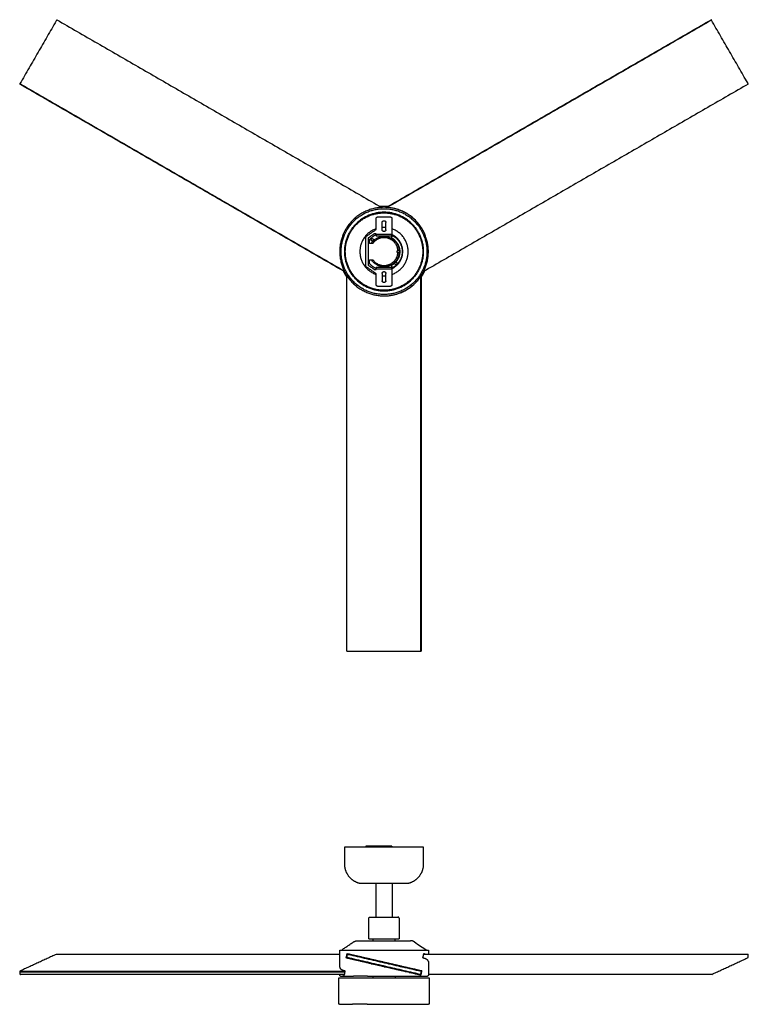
# Model space of a CAD drawing. Header units: millimetres. Extents: x -3675 to -1104, y -770 to 856.
# Tile 1 of 2: x -3675 to -2470, y -770 to 856. Entities that reach past the tile are written whole.
import ezdxf

# ---------------------------------------------------------------- set-up
doc = ezdxf.new("R2010")
doc.units = ezdxf.units.MM
doc.layers.add('Make2D$Visible$Curvas', color=7, linetype='Continuous')

msp = doc.modelspace()

# ---------------------------------------------------------------- linework, layer by layer
at = {"layer": 'Make2D$Visible$Curvas', "color": 8, "lineweight": -3, "true_color": 0x7f7f7f}
for points, degree in [([(-3614.3, 854.6), (-3674.2, 750.8)], 1), ([(-3613.3, 856.4), (-3613.7, 855.7)], 1), ([(-3613.3, 856.4), (-3076.5, 546.4)], 1), ([(-3068.6, 546.4), (-2531.5, 856.5)], 1), ([(-2531.1, 855.7), (-3067, 546.3)], 1), ([(-2471.2, 752), (-2531.1, 855.7)], 1), ([(-3137.6, 440), (-3674.7, 750.1)], 1), ([(-3674.2, 750.8), (-3138.3, 441.4)], 1), ([(-2470.2, 750.2), (-3007, 440.3)], 1), ([(-2470.2, 750.2), (-2470.6, 750.9)], 1), ([(-3072.4, 538.3), (-3080.9, 538.4), (-3097.9, 534.9), (-3112.3, 525.3), (-3118.3, 519.3)], 3), ([(-3072.4, 547.9), (-3074.5, 548), (-3076.6, 547.9), (-3078.7, 547.7)], 3), ([(-3066.3, 547.7), (-3068.3, 547.9), (-3070.4, 548), (-3072.4, 547.9)], 3), ([(-3026.4, 519.3), (-3032.4, 525.3), (-3046.9, 534.9), (-3063.8, 538.4), (-3072.4, 538.3)], 3), ([(-3027.1, 518.5), (-3033.1, 524.5), (-3047.3, 533.9), (-3064, 537.4), (-3072.4, 537.3)], 3), ([(-3069.5, 538.2), (-3069.5, 538.3)], 1), ([(-3007.1, 506.5), (-3007.1, 506.5), (-3007.1, 506.5), (-3007.1, 506.5)], 3), ([(-3014.5, 502.8), (-3014.5, 502.8), (-3014.5, 502.8), (-3014.5, 502.8)], 3), ([(-3138.9, 439.4), (-3138.9, 439.4), (-3138.9, 439.4), (-3138.9, 439.4)], 3), ([(-3130.3, 443.8), (-3127.2, 437.7), (-3123.2, 432.1), (-3118.3, 427.3)], 3), ([(-3133.7, 437.8), (-3133.8, 437.8)], 1), ([(-3133.7, 437.6), (-3133.7, 437.8)], 1), ([(-3133.7, -186.7), (-3133.7, 433.2)], 1), ([(-3118.3, 427.3), (-3112.3, 421.3), (-3097.9, 411.7), (-3080.9, 408.2), (-3072.4, 408.3)], 3), ([(-3117.6, 428), (-3111.7, 422.1), (-3097.5, 412.7), (-3080.8, 409.2), (-3072.4, 409.3)], 3), ([(-3011.8, -186.7), (-3011.8, 432.1)], 1), ([(-3010.8, 438.1), (-3011, 438)], 1), ([(-3011, 438), (-3011, 437.8)], 1), ([(-3011, 433.4), (-3011, -186.7)], 1), ([(-3133.7, -186.7), (-3132.9, -186.7)], 1), ([(-3131.7, -186.7), (-3011.8, -186.7)], 1), ([(-3137.4, -538.8), (-3137.4, -510.9)], 1), ([(-3007.4, -510.9), (-3007.4, -538.8)], 1), ([(-3085.6, -626.3), (-3085.6, -570.9)], 1), ([(-3059.1, -570.9), (-3059.1, -626.3)], 1), ([(-3097.4, -662.3), (-3097.4, -628.3)], 1), ([(-3047.4, -628.3), (-3047.4, -662.3)], 1), ([(-3090.5, -665.4), (-3090.5, -662.3)], 1), ([(-3054.3, -662.3), (-3054.3, -665.4)], 1), ([(-3145.6, -709.1), (-3145.6, -681.1)], 1), ([(-3143.1, -681.1), (-3122.6, -667.4)], 1), ([(-3022.2, -667.4), (-3015.3, -672), (-3008.5, -676.6), (-3001.6, -681.1)], 3), ([(-2999.1, -681.1), (-2999.1, -687.9)], 1), ([(-3614.3, -688), (-3674.2, -715.6)], 1), ([(-3145.6, -688), (-3614.3, -688)], 1), ([(-3133.7, -692.1), (-3132.9, -688.7)], 1), ([(-3013.1, -721), (-3132.9, -693.3)], 1), ([(-3132.1, -688), (-3132.1, -688)], 1), ([(-3131.7, -688), (-3011.8, -715.6)], 1), ([(-3124.5, -689.6), (-3124.5, -688.6)], 1), ([(-3124.5, -696.3), (-3124.5, -695.3)], 1), ([(-3006.9, -687.9), (-2471.1, -687.9)], 1), ([(-2530.5, -721), (-2470.5, -693.3)], 1), ([(-2470.2, -692.1), (-2470.6, -688.7)], 1), ([(-3674.3, -715.6), (-3137, -715.6)], 1), ([(-3072.4, -708.4), (-3070.8, -708.4), (-3069.2, -708.4), (-3067.6, -708.4)], 3), ([(-3027.6, -711), (-3027.7, -711.3), (-3027.8, -711.6), (-3027.9, -711.9)], 3), ([(-2999.1, -699.9), (-2999.1, -722.5)], 1), ([(-3674.6, -716.8), (-3674.2, -720.3)], 1), ([(-3674.6, -716.8), (-3137.3, -716.8)], 1), ([(-3138.1, -721), (-3673.7, -721)], 1), ([(-3147, -769.5), (-3147, -727)], 1), ([(-3145.6, -722.5), (-3145.6, -721)], 1), ([(-3144.1, -724), (-3144.1, -724), (-3140.4, -724), (-3129.8, -724), (-3123.1, -724)], 3), ([(-3099.8, -724), (-3091.2, -724), (-3081.8, -724), (-3072.4, -724)], 3), ([(-3090.5, -727), (-3090.5, -724)], 1), ([(-3072.4, -724), (-3063, -724), (-3053.6, -724), (-3044.9, -724)], 3), ([(-3054.2, -724), (-3054.2, -727)], 1), ([(-3029.6, -717.2), (-3029.7, -717.4), (-3029.8, -717.7), (-3029.9, -718)], 3), ([(-3021.7, -724), (-3015, -724), (-3004.4, -724), (-3000.6, -724), (-3000.6, -724)], 3), ([(-3011.1, -716.8), (-3011.9, -720.3)], 1), ([(-2530.6, -721), (-2999.1, -721)], 1), ([(-2997.7, -727), (-2997.7, -769.5)], 1), ([(-3146, -770.5), (-3146, -770.5), (-3142.2, -770.5), (-3131.2, -770.5), (-3124.4, -770.5)], 3), ([(-3100.5, -770.5), (-3091.7, -770.5), (-3082.1, -770.5), (-3072.4, -770.5)], 3), ([(-3072.4, -770.5), (-3062.7, -770.5), (-3053.1, -770.5), (-3044.2, -770.5)], 3), ([(-3020.3, -770.5), (-3013.5, -770.5), (-3002.6, -770.5), (-2998.8, -770.5), (-2998.8, -770.5)], 3)]:
    msp.add_open_spline(points, degree=degree, dxfattribs=at)
for points, weights in [([(-3613.7, 855.7), (-3613.8, 855.5), (-3614.3, 854.6)], [1, 0.707106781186, 1]), ([(-3613.3, 856.4), (-3613.3, 856.4), (-3613.3, 856.4)], [1, 0.993571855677, 1]), ([(-2531.5, 856.5), (-2531.5, 856.5), (-2531.5, 856.4)], [1, 0.963995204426, 1]), ([(-2470.6, 750.9), (-2470.7, 751.1), (-2471.2, 752)], [1, 0.707106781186, 1]), ([(-2470.2, 750.2), (-2470.2, 750.2), (-2470.2, 750.2)], [1, 0.993571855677, 1]), ([(-2470.2, 750.2), (-2470.2, 750.2), (-2470.2, 750.2)], [0.936939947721, 0.961734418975, 1]), ([(-3072.4, 547.9), (-3075.5, 547.9), (-3078.6, 547.7)], [1, 0.982968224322, 0.967917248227]), ([(-3066.4, 547.7), (-3069.4, 547.9), (-3072.4, 547.9)], [0.969013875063, 0.983587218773, 1]), ([(-3092.5, 535.1), (-3092.5, 535.1), (-3092.5, 535.1)], [0.879847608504, 0.879314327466, 0.878791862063]), ([(-3088, 536.4), (-3088, 536.4), (-3088, 536.4)], [0.869740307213, 0.870541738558, 0.871382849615]), ([(-3056.1, 536.2), (-3056.1, 536.2), (-3056.1, 536.3)], [0.855560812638, 0.855853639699, 0.856189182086]), ([(-3051.4, 534.8), (-3051.4, 534.8), (-3051.4, 534.8)], [0.853615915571, 0.853597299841, 0.853584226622]), ([(-3072.4, 513.2), (-3073.9, 513.2), (-3075.4, 513.1)], [1, 0.984635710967, 0.970883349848]), ([(-3069.4, 513.1), (-3070.9, 513.2), (-3072.4, 513.2)], [0.970870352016, 0.984628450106, 1]), ([(-3139.8, 441.3), (-3137.2, 435.7), (-3133.7, 430.7)], [0.87905113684, 0.866727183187, 0.8603598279]), ([(-3011, 430.9), (-3007.5, 436), (-3004.9, 441.5)], [0.860606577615, 0.867093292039, 0.879545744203]), ([(-3075.4, 433.5), (-3073.9, 433.4), (-3072.4, 433.4)], [0.970889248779, 0.984639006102, 1]), ([(-3072.4, 433.4), (-3070.9, 433.4), (-3069.4, 433.5)], [1, 0.984621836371, 0.970858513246]), ([(-3074.3, 408.3), (-3074.3, 408.3), (-3074.3, 408.3)], [0.859024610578, 0.859359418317, 0.859714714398]), ([(-3071.5, 408.3), (-3071.5, 408.3), (-3071.5, 408.3)], [0.858633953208, 0.858445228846, 0.858263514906]), ([(-3133.7, -186.7), (-3133.7, -186.7), (-3133.7, -186.7)], [1, 0.993571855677, 1]), ([(-3132.9, -186.7), (-3132.6, -186.7), (-3131.7, -186.7)], [1, 0.707106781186, 1]), ([(-3072.4, -510.9), (-3137.4, -510.9), (-3137.4, -510.9)], [1, 0.707106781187, 1]), ([(-3007.4, -510.9), (-3007.4, -510.9), (-3072.4, -510.9)], [1, 0.707106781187, 1]), ([(-3072.4, -570.9), (-3112.4, -570.9), (-3112.4, -570.9)], [1, 0.707106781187, 1]), ([(-3032.4, -570.9), (-3032.4, -570.9), (-3072.4, -570.9)], [1, 0.707106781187, 1]), ([(-3122.6, -667.4), (-3119.7, -665.5), (-3116.2, -665.4)], [0.861880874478, 0.887082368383, 0.988551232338]), ([(-3116.2, -665.4), (-3116.2, -665.4), (-3072.4, -665.4)], [1, 0.707106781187, 1]), ([(-3097.4, -662.3), (-3097.4, -662.3), (-3072.4, -662.3)], [1, 0.707106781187, 1]), ([(-3072.4, -662.3), (-3047.4, -662.3), (-3047.4, -662.3)], [1, 0.707106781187, 1]), ([(-3072.4, -665.4), (-3028.6, -665.4), (-3028.6, -665.4)], [1, 0.707106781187, 1]), ([(-3022.2, -667.4), (-3025.1, -665.5), (-3028.6, -665.4)], [0.861880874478, 0.887082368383, 0.988551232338]), ([(-3145.6, -681.1), (-3145.6, -681.1), (-3072.4, -681.1)], [1, 0.707106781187, 1]), ([(-3072.4, -681.1), (-2999.1, -681.1), (-2999.1, -681.1)], [1, 0.707106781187, 1]), ([(-3134.9, -693.9), (-3134.1, -690.4), (-3133.2, -686.6)], [0.865639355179, 0.863438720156, 0.861638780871]), ([(-3072.4, -708.4), (-3113.5, -698.9), (-3134.9, -693.9)], [1, 0.811482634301, 0.865639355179]), ([(-3132.9, -693.3), (-3133.9, -693.1), (-3133.7, -692.1)], [1, 0.707106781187, 1]), ([(-3133.2, -686.6), (-3111.4, -691.6), (-3072.4, -700.6)], [0.861638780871, 0.819142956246, 1]), ([(-3132.9, -688.7), (-3132.6, -687.7), (-3131.7, -688)], [1, 0.707106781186, 1]), ([(-3121.3, -696), (-3121.3, -696), (-3121.3, -696)], [0.908903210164, 0.90889314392, 0.908883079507]), ([(-3107.9, -692.5), (-3107.9, -692.5), (-3107.9, -692.5)], [0.86834715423, 0.868346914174, 0.868346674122]), ([(-3008.1, -693.9), (-3007.3, -690.4), (-3006.6, -686.6)], [0.865639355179, 0.863438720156, 0.861638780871]), ([(-2999.1, -699.9), (-2999.1, -696.2), (-3008.1, -693.9)], [0.868347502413, 0.84018173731, 0.865639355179]), ([(-3006.1, -687.9), (-3006.4, -687.8), (-3006.8, -687.7)], [0.855769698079, 0.856382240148, 0.85716407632]), ([(-3006.6, -686.6), (-3004.5, -687.2), (-3003, -687.9)], [0.861638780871, 0.856213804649, 0.854428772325]), ([(-2471.1, -687.9), (-2471.1, -687.9), (-2471.2, -688)], [1, 0.993571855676, 1]), ([(-2470.6, -688.7), (-2470.7, -687.9), (-2471.1, -687.9)], [1, 0.782608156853, 1]), ([(-2470.5, -693.3), (-2470.1, -693.1), (-2470.2, -692.1)], [1, 0.707106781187, 1]), ([(-3145.6, -709.1), (-3145.6, -712.8), (-3136.9, -715)], [0.868347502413, 0.84053106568, 0.865016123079]), ([(-3136.9, -715), (-3137.7, -718.6), (-3138.3, -722.4)], [0.865016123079, 0.86289395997, 0.861164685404]), ([(-3093.9, -703.4), (-3091.6, -703.4), (-3089.3, -703.4)], [0.883770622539, 0.891504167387, 0.901216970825]), ([(-3072.4, -700.6), (-3031.6, -710.1), (-3010.1, -715)], [1, 0.812581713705, 0.865016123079]), ([(-3011.8, -722.4), (-3033.6, -717.3), (-3072.4, -708.4)], [0.861164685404, 0.820167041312, 1]), ([(-3064.9, -703.4), (-3062.6, -703.4), (-3060.5, -703.4)], [0.948684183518, 0.935658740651, 0.924416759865]), ([(-3043.2, -708.4), (-3040.9, -708.4), (-3038.8, -708.4)], [0.860818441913, 0.856578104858, 0.854812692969]), ([(-3021.5, -712.4), (-3022.4, -712.7), (-3023.4, -713)], [0.918296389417, 0.913651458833, 0.909339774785]), ([(-3010.1, -715), (-3010.9, -718.6), (-3011.8, -722.4)], [0.865016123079, 0.86289395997, 0.861164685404]), ([(-3674.2, -720.3), (-3674.1, -721), (-3673.7, -721)], [1, 0.782608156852, 1]), ([(-3673.7, -721), (-3673.7, -721), (-3673.6, -721)], [1, 0.993571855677, 1]), ([(-3147, -727), (-3147, -727), (-3072.4, -727)], [1, 0.707106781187, 1]), ([(-3144.1, -724), (-3145.6, -724), (-3145.6, -722.5)], [1, 0.707106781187, 1]), ([(-3138.3, -722.4), (-3140.4, -721.7), (-3141.9, -721)], [0.861164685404, 0.855995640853, 0.854337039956]), ([(-3138.8, -721), (-3138.5, -721.2), (-3138.1, -721.3)], [0.855605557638, 0.856130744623, 0.856790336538]), ([(-3099.8, -724), (-3113, -724), (-3123.1, -724)], [0.887325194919, 0.853553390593, 0.853553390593]), ([(-3072.4, -727), (-2997.7, -727), (-2997.7, -727)], [1, 0.707106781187, 1]), ([(-3044.9, -724), (-3031.7, -724), (-3021.7, -724)], [0.887325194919, 0.853553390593, 0.853553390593]), ([(-3030.7, -718), (-3029.9, -718), (-3029.9, -718)], [0.930779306, 0.959899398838, 1]), ([(-3011.9, -720.3), (-3012.1, -721.2), (-3013.1, -721)], [1, 0.707106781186, 1]), ([(-2999.1, -722.5), (-2999.1, -724), (-3000.6, -724)], [1, 0.707106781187, 1]), ([(-2530.6, -721), (-2530.5, -721), (-2530.5, -721)], [1, 0.993571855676, 1]), ([(-3146, -770.5), (-3147, -770.5), (-3147, -769.5)], [1, 0.707106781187, 1]), ([(-3100.5, -770.5), (-3114.1, -770.5), (-3124.4, -770.5)], [0.887325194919, 0.853553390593, 0.853553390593]), ([(-3044.2, -770.5), (-3030.7, -770.5), (-3020.3, -770.5)], [0.887325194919, 0.853553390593, 0.853553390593]), ([(-2997.7, -769.5), (-2997.7, -770.5), (-2998.8, -770.5)], [1, 0.707106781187, 1])]:
    msp.add_rational_spline(points, weights, degree=2, dxfattribs=at)
for points, weights, knots in [([(-2531.1, 855.7), (-2531.3, 856), (-2531.4, 856.3), (-2531.5, 856.5), (-2531.5, 856.5)], [1, 0.915586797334, 1, 0.915586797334, 1], [0, 0, 0, 0.657757, 0.657757, 1.315514, 1.315514, 1.315514]), ([(-3674.2, 750.8), (-3674.4, 750.5), (-3674.5, 750.3), (-3674.7, 750.1), (-3674.7, 750.1)], [1, 0.915586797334, 1, 0.915586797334, 1], [0, 0, 0, 0.657757, 0.657757, 1.315514, 1.315514, 1.315514]), ([(-3072.4, 546.5), (-3145.6, 546.5), (-3145.6, 473.3), (-3145.6, 400.1), (-3072.4, 400.1)], [1, 0.707106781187, 1, 0.707106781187, 1], [-230.097961, -230.097961, -230.097961, -115.048981, -115.048981, 0, 0, 0]), ([(-3072.4, 402.4), (-3143.3, 402.4), (-3143.3, 473.3), (-3143.3, 544.2), (-3072.4, 544.2)], [1, 0.707106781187, 1, 0.707106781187, 1], [-222.872298, -222.872298, -222.872298, -111.436149, -111.436149, 0, 0, 0]), ([(-3072.4, 408.3), (-3137.4, 408.3), (-3137.4, 473.3), (-3137.4, 538.3), (-3072.4, 538.3)], [1, 0.707106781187, 1, 0.707106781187, 1], [0, 0, 0, 102.101761, 102.101761, 204.203522, 204.203522, 204.203522]), ([(-3072.4, 409.3), (-3136.4, 409.3), (-3136.4, 473.3), (-3136.4, 537.3), (-3072.4, 537.3)], [1, 0.707106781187, 1, 0.707106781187, 1], [-201.06193, -201.06193, -201.06193, -100.530965, -100.530965, 0, 0, 0]), ([(-3072.4, 400.1), (-2999.1, 400.1), (-2999.1, 473.3), (-2999.1, 546.5), (-3072.4, 546.5)], [1, 0.707106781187, 1, 0.707106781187, 1], [-230.097961, -230.097961, -230.097961, -115.048981, -115.048981, 0, 0, 0]), ([(-3072.4, 544.2), (-3001.4, 544.2), (-3001.4, 473.3), (-3001.4, 402.4), (-3072.4, 402.4)], [1, 0.707106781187, 1, 0.707106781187, 1], [-222.872298, -222.872298, -222.872298, -111.436149, -111.436149, 0, 0, 0]), ([(-3072.4, 538.3), (-3007.4, 538.3), (-3007.4, 473.3), (-3007.4, 408.3), (-3072.4, 408.3)], [1, 0.707106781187, 1, 0.707106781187, 1], [0, 0, 0, 102.101761, 102.101761, 204.203522, 204.203522, 204.203522]), ([(-3072.4, 537.3), (-3008.4, 537.3), (-3008.4, 473.3), (-3008.4, 409.3), (-3072.4, 409.3)], [1, 0.707106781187, 1, 0.707106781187, 1], [-201.06193, -201.06193, -201.06193, -100.530965, -100.530965, 0, 0, 0]), ([(-3085.4, 511), (-3112.3, 501.7), (-3112.3, 473.3), (-3112.3, 444.9), (-3085.4, 435.6)], [0.898964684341, 0.772003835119, 1, 0.77200740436, 0.898960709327], [-111.391138, -111.391138, -111.391138, -62.634621, -62.634621, -13.878867, -13.878867, -13.878867]), ([(-3059.4, 435.6), (-3032.5, 444.9), (-3032.5, 473.3), (-3032.5, 501.7), (-3059.4, 511)], [0.898929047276, 0.772035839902, 1, 0.772019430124, 0.898947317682], [-111.384294, -111.384294, -111.384294, -62.634621, -62.634621, -13.881438, -13.881438, -13.881438]), ([(-3011.8, -186.7), (-3011.5, -186.7), (-3011.2, -186.7), (-3011, -186.7), (-3011, -186.7)], [1, 0.915586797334, 1, 0.915586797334, 1], [0, 0, 0, 0.657757, 0.657757, 1.315514, 1.315514, 1.315514]), ([(-3112.4, -570.9), (-3123.4, -568.1), (-3130.4, -559.1), (-3137.4, -550.2), (-3137.4, -538.8)], [1, 0.894552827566, 0.894552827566, 0.894552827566, 1], [0, 0, 0, 22.748542, 22.748542, 45.497083, 45.497083, 45.497083]), ([(-3007.4, -538.8), (-3007.4, -550.2), (-3014.4, -559.1), (-3021.4, -568.1), (-3032.4, -570.9)], [1, 0.894552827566, 0.894552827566, 0.894552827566, 1], [0, 0, 0, 22.748542, 22.748542, 45.497083, 45.497083, 45.497083]), ([(-3097.4, -628.3), (-3097.4, -627.5), (-3096.8, -626.9), (-3096.2, -626.3), (-3095.3, -626.3)], [1, 0.853553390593, 0.853553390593, 0.853553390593, 1], [0, 0, 0, 1.7002, 1.7002, 3.400401, 3.400401, 3.400401]), ([(-3095.3, -626.3), (-3095.3, -626.3), (-3088.6, -626.3), (-3081.9, -626.3), (-3072.4, -626.3)], [1, 0.853553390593, 0.853553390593, 0.853553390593, 1], [0, 0, 0, 18.991269, 18.991269, 37.982539, 37.982539, 37.982539]), ([(-3072.4, -626.3), (-3062.9, -626.3), (-3056.2, -626.3), (-3049.5, -626.3), (-3049.5, -626.3)], [1, 0.853553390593, 0.853553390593, 0.853553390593, 1], [0, 0, 0, 18.991269, 18.991269, 37.982539, 37.982539, 37.982539]), ([(-3047.4, -628.3), (-3047.4, -627.5), (-3048, -626.9), (-3048.6, -626.3), (-3049.5, -626.3)], [1, 0.853553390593, 0.853553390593, 0.853553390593, 1], [0, 0, 0, 1.7002, 1.7002, 3.400401, 3.400401, 3.400401]), ([(-3674.3, -715.6), (-3674.5, -715.6), (-3674.6, -716), (-3674.7, -716.4), (-3674.6, -716.8)], [1, 0.864179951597, 1, 0.864179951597, 1], [0.067177, 0.067177, 0.067177, 0.905249, 0.905249, 1.743321, 1.743321, 1.743321]), ([(-3011.8, -715.6), (-3011.3, -715.6), (-3011.1, -716), (-3010.8, -716.4), (-3011.1, -716.8)], [1, 0.853354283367, 1, 0.853354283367, 1], [0, 0, 0, 0.871661, 0.871661, 1.743321, 1.743321, 1.743321])]:
    msp.add_rational_spline(points, weights, degree=2, knots=knots, dxfattribs=at)
for points, knots in [([(-3020.6, 525.1), (-3027.4, 531.9), (-3043.6, 542.7), (-3062.8, 546.6), (-3072.4, 546.5)], [169.039179, 169.039179, 169.039179, 169.039179, 197.212376, 225.383314, 225.383314, 225.383314, 225.383314]), ([(-3072.4, 408.3), (-3063.8, 408.2), (-3046.9, 411.7), (-3032.4, 421.3), (-3026.4, 427.3), (-3026.4, 427.3)], [0, 0, 0, 0, 25.981598, 51.963196, 51.966004, 51.966004, 51.966004, 51.966004]), ([(-3072.4, 400.1), (-3062.8, 400), (-3043.6, 403.9), (-3027.4, 414.7), (-3020.6, 421.5), (-3020.6, 421.5)], [0, 0, 0, 0, 28.173197, 56.346393, 56.347368, 56.347368, 56.347368, 56.347368]), ([(-3072.4, -707.3), (-3072.4, -707.3), (-3072.4, -707.4), (-3072.4, -707.4), (-3072.4, -707.4), (-3072.4, -707.5), (-3072.4, -707.5), (-3072.4, -707.6), (-3072.4, -707.6), (-3072.4, -707.7), (-3072.4, -707.7), (-3072.4, -707.8), (-3072.4, -707.8), (-3072.4, -707.8), (-3072.4, -707.8), (-3072.4, -707.8), (-3072.4, -707.8), (-3072.4, -707.8), (-3072.4, -707.8), (-3072.4, -707.8), (-3072.4, -707.9), (-3072.4, -707.9), (-3072.4, -707.9), (-3072.4, -707.9), (-3072.4, -707.9), (-3072.4, -708), (-3072.4, -708), (-3072.4, -708), (-3072.4, -708.1), (-3072.4, -708.1), (-3072.4, -708.1), (-3072.4, -708.2), (-3072.4, -708.2), (-3072.4, -708.2), (-3072.4, -708.2), (-3072.4, -708.3), (-3072.4, -708.3), (-3072.4, -708.3), (-3072.4, -708.3), (-3072.4, -708.3), (-3072.4, -708.3), (-3072.4, -708.4), (-3072.4, -708.4), (-3072.4, -708.4), (-3072.4, -708.4), (-3072.4, -708.4)], [-2.197639, -2.197639, -2.197639, -2.197639, -2.105627, -2.105627, -2.105627, -1.934421, -1.934421, -1.934421, -1.762183, -1.762183, -1.762183, -1.587736, -1.587736, -1.587736, -1.563673, -1.563673, -1.563673, -1.537281, -1.537281, -1.537281, -1.484913, -1.484913, -1.484913, -1.384867, -1.384867, -1.384867, -1.209852, -1.209852, -1.209852, -1.035733, -1.035733, -1.035733, -0.862197, -0.862197, -0.862197, -0.688847, -0.688847, -0.688847, -0.515279, -0.515279, -0.515279, -0.344254, -0.344254, -0.344254, -0.172582, -0.172582, -0.172582, -0.172582])]:
    msp.add_open_spline(points, degree=3, knots=knots, dxfattribs=at)
at = {"layer": 'Make2D$Visible$Curvas', "color": 7, "lineweight": -3, "true_color": 0xffffff}
for points, weights in [([(-3085.4, 527.8), (-3085.4, 530.8), (-3082.4, 530.8)], [1, 0.707106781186, 1]), ([(-3062.4, 530.8), (-3059.4, 530.8), (-3059.4, 527.8)], [1, 0.707106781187, 1]), ([(-3102.4, 496.3), (-3102.4, 497.9), (-3101.1, 498.8)], [1, 0.886978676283, 1]), ([(-3096.4, 492.9), (-3092, 498.3), (-3085.6, 501.3)], [1, 0.975513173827, 1]), ([(-3060.4, 496.4), (-3047.3, 489.5), (-3046.4, 474.8)], [1, 0.869481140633, 1]), ([(-3050.9, 474.8), (-3050.9, 474.8), (-3048.9, 474.8)], [1, 0.707106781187, 1]), ([(-3054.9, 454), (-3054.8, 455.7), (-3053.1, 455.8)], [1, 0.765909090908, 1]), ([(-3046.4, 471.8), (-3046.9, 462.6), (-3053.1, 455.8)], [1, 0.943094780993, 1]), ([(-3053.1, 455.8), (-3053, 455.8), (-3052.9, 455.8)], [1, 0.999052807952, 1]), ([(-3050.9, 471.8), (-3050.9, 471.8), (-3048.9, 471.8)], [1, 0.707106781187, 1]), ([(-3101.1, 447.8), (-3102.4, 448.7), (-3102.4, 450.3)], [1, 0.886978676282, 1]), ([(-3085.6, 445.3), (-3092, 448.3), (-3096.4, 453.7)], [1, 0.975513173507, 1]), ([(-3054.9, 454), (-3057.4, 451.8), (-3060.4, 450.2)], [1, 0.991822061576, 1]), ([(-3082.4, 415.8), (-3085.4, 415.8), (-3085.4, 418.8)], [1, 0.707106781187, 1]), ([(-3059.4, 418.8), (-3059.4, 415.8), (-3062.4, 415.8)], [1, 0.707106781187, 1]), ([(-3101.1, -509.4), (-3102.4, -509.4), (-3102.4, -509.4)], [1, 0.886978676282, 1]), ([(-3082.4, -509.4), (-3085.4, -509.4), (-3085.4, -509.4)], [1, 0.707106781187, 1]), ([(-3059.4, -509.4), (-3059.4, -509.4), (-3062.4, -509.4)], [1, 0.707106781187, 1])]:
    msp.add_rational_spline(points, weights, degree=2, dxfattribs=at)
for points in [[(-3085.4, 509.8), (-3085.4, 527.8)], [(-3082.4, 530.8), (-3062.4, 530.8)], [(-3075.4, 509.4), (-3075.4, 521.4)], [(-3069.4, 509.4), (-3069.4, 521.4)], [(-3059.4, 527.8), (-3059.4, 501.8)], [(-3101.1, 498.8), (-3085.4, 509.8)], [(-3102.4, 450.3), (-3102.4, 496.3)], [(-3088.4, 502.8), (-3098.4, 495.8)], [(-3098.4, 495.8), (-3098.4, 450.8)], [(-3096.4, 486.8), (-3096.4, 492.9)], [(-3085.4, 502.8), (-3088.4, 502.8)], [(-3085.6, 501.3), (-3085.4, 501.3)], [(-3085.4, 501.8), (-3085.4, 502.8)], [(-3059.4, 501.8), (-3085.4, 501.8)], [(-3085.4, 501.8), (-3085.4, 498.8)], [(-3059.4, 498.8), (-3085.4, 498.8)], [(-3058.5, 499.9), (-3060.4, 496.4)], [(-3059.4, 498.8), (-3059.4, 501.8)], [(-3059.4, 501.3), (-3059.4, 501.4)], [(-3058.5, 499.9), (-3059.4, 501.4)], [(-3059.4, 500.8), (-3059.4, 501.3)], [(-3059.4, 501.3), (-3059.4, 498.8)], [(-3059.4, 501.3), (-3058.5, 499.9)], [(-3093.4, 486.8), (-3096.4, 486.8)], [(-3050.9, 471.8), (-3050.9, 474.8)], [(-3047.4, 474.8), (-3048.9, 474.8)], [(-3046.4, 473.3), (-3046.4, 474.8)], [(-3046.4, 471.8), (-3046.4, 473.3)], [(-3096.4, 459.8), (-3093.4, 459.8)], [(-3096.4, 453.7), (-3096.4, 459.8)], [(-3048.9, 471.8), (-3047.4, 471.8)], [(-3085.4, 436.8), (-3101.1, 447.8)], [(-3098.4, 450.8), (-3088.4, 443.8)], [(-3088.4, 443.8), (-3085.4, 443.8)], [(-3085.4, 445.3), (-3085.6, 445.3)], [(-3085.4, 447.8), (-3059.4, 447.8)], [(-3085.4, 447.8), (-3085.4, 444.8)], [(-3085.4, 444.8), (-3059.4, 444.8)], [(-3085.4, 443.8), (-3085.4, 444.8)], [(-3060.4, 450.2), (-3058.5, 446.7)], [(-3059.4, 444.8), (-3059.4, 447.8)], [(-3059.4, 445.3), (-3059.4, 447.8)], [(-3058.5, 446.7), (-3059.4, 445.2)], [(-3058.5, 446.7), (-3059.4, 445.3)], [(-3059.4, 445.3), (-3059.4, 445.8)], [(-3059.4, 444.8), (-3059.4, 418.8)], [(-3059, 445.8), (-3059, 445.8)], [(-3085.4, 418.8), (-3085.4, 436.8)], [(-3075.4, 437.2), (-3075.4, 425.2)], [(-3069.4, 425.2), (-3069.4, 437.2)], [(-3062.4, 415.8), (-3082.4, 415.8)], [(-3102.4, -509.4), (-3102.4, -510.9)], [(-3085.4, -509.4), (-3101.1, -509.4)], [(-3085.4, -509.4), (-3085.4, -510.9)], [(-3062.4, -509.4), (-3082.4, -509.4)], [(-3059.4, -509.4), (-3059.4, -510.9)]]:
    msp.add_open_spline(points, degree=1, dxfattribs=at)
for points, weights, knots in [([(-3075.4, 521.4), (-3075.4, 524.4), (-3072.4, 524.4), (-3069.4, 524.4), (-3069.4, 521.4)], [1, 0.707106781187, 1, 0.707106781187, 1], [-9.424778, -9.424778, -9.424778, -4.712389, -4.712389, 0, 0, 0]), ([(-3069.4, 509.4), (-3069.4, 506.4), (-3072.4, 506.4), (-3075.4, 506.4), (-3075.4, 509.4)], [1, 0.707106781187, 1, 0.707106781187, 1], [-9.424778, -9.424778, -9.424778, -4.712389, -4.712389, 0, 0, 0]), ([(-3091.8, 490.7), (-3093.8, 490.7), (-3093.8, 492.7), (-3093.8, 494.7), (-3091.8, 494.7)], [1, 0.707106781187, 1, 0.707106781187, 1], [-6.283185, -6.283185, -6.283185, -3.141593, -3.141593, 0, 0, 0]), ([(-3093.4, 486.8), (-3083.6, 502.1), (-3066.1, 497.5), (-3048.5, 492.9), (-3047.4, 474.8)], [1, 0.809333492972, 1, 0.809333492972, 1], [55.680446, 55.680446, 55.680446, 74.513843, 74.513843, 93.347239, 93.347239, 93.347239]), ([(-3091.8, 494.7), (-3089.8, 494.7), (-3089.8, 492.7), (-3089.8, 490.7), (-3091.8, 490.7)], [1, 0.707106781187, 1, 0.707106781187, 1], [-6.283185, -6.283185, -6.283185, -3.141593, -3.141593, 0, 0, 0]), ([(-3049.4, 474.8), (-3050.5, 490.9), (-3066, 495.4), (-3081.5, 499.9), (-3091, 486.8)], [1, 0.81835205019, 1, 0.81835205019, 1], [-56.327791, -56.327791, -56.327791, -28.163896, -28.163896, 0, 0, 0]), ([(-3059.4, 445.2), (-3041.4, 453.5), (-3041.4, 473.3), (-3041.4, 493.1), (-3059.4, 501.4)], [1, 0.842423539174, 1, 0.842423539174, 1], [-70.559831, -70.559831, -70.559831, -35.279916, -35.279916, 0, 0, 0]), ([(-3058.5, 499.9), (-3042.4, 491.5), (-3042.4, 473.3), (-3042.4, 455.1), (-3058.5, 446.7)], [1, 0.854911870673, 1, 0.854911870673, 1], [-65.449847, -65.449847, -65.449847, -32.724923, -32.724923, 0, 0, 0]), ([(-3047.4, 471.8), (-3048.5, 453.7), (-3066.1, 449.1), (-3083.6, 444.5), (-3093.4, 459.8)], [1, 0.809333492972, 1, 0.809333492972, 1], [0.900541, 0.900541, 0.900541, 19.733937, 19.733937, 38.567333, 38.567333, 38.567333]), ([(-3091, 459.8), (-3081.5, 446.7), (-3066, 451.2), (-3050.5, 455.7), (-3049.4, 471.8)], [1, 0.81835205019, 1, 0.81835205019, 1], [-56.327791, -56.327791, -56.327791, -28.163896, -28.163896, 0, 0, 0]), ([(-3075.4, 437.2), (-3075.4, 440.2), (-3072.4, 440.2), (-3069.4, 440.2), (-3069.4, 437.2)], [1, 0.707106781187, 1, 0.707106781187, 1], [-9.424778, -9.424778, -9.424778, -4.712389, -4.712389, 0, 0, 0]), ([(-3050.9, 453.8), (-3050.9, 453.8), (-3050.9, 453.8), (-3050.9, 453.9), (-3050.9, 453.9)], [0.998143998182, 0.999069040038, 1, 0.999229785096, 0.998463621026], [-3.15157819, -3.15157819, -3.15157819, -3.14159265, -3.14159265, -3.13333128, -3.13333128, -3.13333128]), ([(-3069.4, 425.2), (-3069.4, 422.2), (-3072.4, 422.2), (-3075.4, 422.2), (-3075.4, 425.2)], [1, 0.707106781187, 1, 0.707106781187, 1], [-9.424778, -9.424778, -9.424778, -4.712389, -4.712389, 0, 0, 0])]:
    msp.add_rational_spline(points, weights, degree=2, knots=knots, dxfattribs=at)
for points, knots in [([(-3091, 486.8), (-3091, 486.8), (-3091.1, 486.8), (-3091.3, 486.8), (-3091.5, 486.8), (-3091.9, 486.8), (-3092.1, 486.8), (-3092.4, 486.8), (-3092.6, 486.8), (-3092.8, 486.8), (-3092.9, 486.8), (-3093.1, 486.8), (-3093.2, 486.8), (-3093.3, 486.8), (-3093.4, 486.8), (-3093.4, 486.8), (-3093.4, 486.8), (-3093.4, 486.8)], [0, 0, 0, 0, 0.174847, 0.174847, 1.140954, 1.140954, 2.107062, 2.107062, 3.073169, 3.073169, 3.961686, 3.961686, 4.850202, 4.850202, 5.738718, 5.738718, 6.627234, 6.627234, 6.627234, 6.627234]), ([(-3053.1, 455.8), (-3052.8, 456.1), (-3052.6, 456.5), (-3052.3, 456.8), (-3052, 457.1), (-3051.7, 457.5), (-3051.5, 457.9), (-3051.2, 458.2), (-3050.9, 458.6), (-3050.7, 459), (-3050.4, 459.4), (-3050.2, 459.8), (-3049.9, 460.2), (-3049.7, 460.6), (-3049.4, 461), (-3049.2, 461.5), (-3049, 461.9), (-3048.8, 462.3), (-3048.6, 462.8), (-3048.4, 463.2), (-3048.2, 463.7), (-3048, 464.2), (-3047.9, 464.6), (-3047.7, 465.1), (-3047.6, 465.6), (-3047.4, 466), (-3047.3, 466.5), (-3047.2, 467), (-3047, 467.5), (-3046.9, 467.9), (-3046.8, 468.4), (-3046.8, 468.9), (-3046.7, 469.4), (-3046.6, 469.9), (-3046.6, 470), (-3046.6, 470), (-3046.6, 470.1), (-3046.6, 470.2), (-3046.6, 470.3), (-3046.5, 470.4), (-3046.5, 470.6), (-3046.5, 470.7), (-3046.5, 470.9), (-3046.5, 471.3), (-3046.4, 471.6), (-3046.4, 472), (-3046.4, 472.1), (-3046.4, 472.1), (-3046.4, 472.2)], [0, 0, 0, 0, 1.225955, 1.225955, 1.225955, 2.601747, 2.601747, 2.601747, 4.002921, 4.002921, 4.002921, 5.416539, 5.416539, 5.416539, 6.86019, 6.86019, 6.86019, 8.319227, 8.319227, 8.319227, 9.791584, 9.791584, 9.791584, 11.273695, 11.273695, 11.273695, 12.759195, 12.759195, 12.759195, 14.238645, 14.238645, 14.238645, 15.706838, 15.706838, 15.706838, 15.957133, 15.957133, 15.957133, 16.212902, 16.212902, 16.212902, 16.734134, 16.734134, 16.734134, 17.847471, 17.847471, 17.847471, 18.023601, 18.023601, 18.023601, 18.023601]), ([(-3046.4, 474.4), (-3046.4, 474.5), (-3046.4, 474.6), (-3046.4, 474.7), (-3046.4, 475.2), (-3046.5, 475.7), (-3046.5, 476.1), (-3046.6, 476.6), (-3046.6, 477), (-3046.7, 477.5), (-3046.8, 477.9), (-3046.9, 478.4), (-3047, 478.8), (-3047.1, 479.3), (-3047.2, 479.7), (-3047.3, 480.1), (-3047.4, 480.6), (-3047.6, 481), (-3047.7, 481.5), (-3047.8, 481.9), (-3048, 482.3), (-3048.2, 482.7), (-3048.3, 483.2), (-3048.5, 483.6), (-3048.7, 484), (-3048.9, 484.4), (-3049, 484.7), (-3049.2, 485.1)], [20.251061, 20.251061, 20.251061, 20.251061, 20.583244, 20.583244, 20.583244, 21.957952, 21.957952, 21.957952, 23.327302, 23.327302, 23.327302, 24.696761, 24.696761, 24.696761, 26.065969, 26.065969, 26.065969, 27.434563, 27.434563, 27.434563, 28.802181, 28.802181, 28.802181, 30.168461, 30.168461, 30.168461, 31.377358, 31.377358, 31.377358, 31.377358]), ([(-3046.4, 474.8), (-3046.4, 474.5), (-3046.4, 474.3), (-3046.4, 474), (-3046.4, 473.8), (-3046.4, 473.5), (-3046.4, 473.3)], [0, 0, 0, 0, 0.7284, 0.7284, 0.7284, 1.479415, 1.479415, 1.479415, 1.479415]), ([(-3046.4, 473.3), (-3046.4, 473), (-3046.4, 472.8), (-3046.4, 472.5), (-3046.4, 472.3), (-3046.4, 472.1), (-3046.4, 471.8)], [0, 0, 0, 0, 0.751015, 0.751015, 0.751015, 1.479415, 1.479415, 1.479415, 1.479415]), ([(-3093.4, 459.8), (-3093.4, 459.8), (-3093.4, 459.8), (-3093.4, 459.8), (-3093.3, 459.8), (-3093.2, 459.8), (-3093.1, 459.8), (-3092.9, 459.8), (-3092.8, 459.8), (-3092.6, 459.8), (-3092.4, 459.8), (-3092.1, 459.8), (-3091.9, 459.8), (-3091.5, 459.8), (-3091.3, 459.8), (-3091.1, 459.8), (-3091, 459.8), (-3091, 459.8)], [0, 0, 0, 0, 0.888516, 0.888516, 1.777032, 1.777032, 2.665549, 2.665549, 3.554065, 3.554065, 4.520172, 4.520172, 5.48628, 5.48628, 6.452388, 6.452388, 6.627234, 6.627234, 6.627234, 6.627234]), ([(-3052.9, 455.8), (-3052.9, 455.8), (-3052.8, 455.8), (-3052.7, 455.8), (-3052.7, 455.8), (-3052.6, 455.8), (-3052.5, 455.8), (-3052.5, 455.8), (-3052.4, 455.8), (-3052.4, 455.8), (-3052.3, 455.7), (-3052.2, 455.7), (-3052.2, 455.7), (-3052.1, 455.7), (-3052.1, 455.6), (-3052, 455.6), (-3052, 455.6), (-3051.9, 455.6), (-3051.8, 455.5), (-3051.8, 455.5), (-3051.7, 455.5), (-3051.7, 455.4), (-3051.6, 455.4), (-3051.6, 455.3), (-3051.6, 455.3), (-3051.5, 455.3), (-3051.5, 455.2), (-3051.4, 455.2), (-3051.4, 455.1), (-3051.4, 455.1), (-3051.3, 455), (-3051.3, 455), (-3051.3, 454.9), (-3051.2, 454.9), (-3051.2, 454.8), (-3051.2, 454.8), (-3051.1, 454.7), (-3051.1, 454.7), (-3051.1, 454.6), (-3051.1, 454.6), (-3051.1, 454.5), (-3051, 454.5), (-3051, 454.4), (-3051, 454.4), (-3051, 454.3), (-3051, 454.3), (-3051, 454.2), (-3051, 454.2), (-3051, 454.1), (-3051, 454.1), (-3050.9, 454), (-3050.9, 454), (-3050.9, 454), (-3050.9, 453.9), (-3050.9, 453.9)], [-6.284748, -6.284748, -6.284748, -6.284748, -6.086825, -6.086825, -6.086825, -5.890672, -5.890672, -5.890672, -5.696461, -5.696461, -5.696461, -5.50437, -5.50437, -5.50437, -5.314586, -5.314586, -5.314586, -5.127308, -5.127308, -5.127308, -4.940438, -4.940438, -4.940438, -4.757781, -4.757781, -4.757781, -4.578299, -4.578299, -4.578299, -4.402244, -4.402244, -4.402244, -4.229885, -4.229885, -4.229885, -4.061518, -4.061518, -4.061518, -3.897468, -3.897468, -3.897468, -3.738104, -3.738104, -3.738104, -3.583856, -3.583856, -3.583856, -3.435245, -3.435245, -3.435245, -3.292925, -3.292925, -3.292925, -3.151725, -3.151725, -3.151725, -3.151725]), ([(-3052.9, 451.8), (-3053, 451.8), (-3053.1, 451.9), (-3053.1, 451.9), (-3053.2, 451.9), (-3053.2, 451.9), (-3053.3, 451.9), (-3053.3, 451.9), (-3053.4, 451.9), (-3053.5, 451.9), (-3053.5, 451.9), (-3053.6, 451.9), (-3053.6, 452), (-3053.7, 452), (-3053.7, 452), (-3053.8, 452), (-3053.8, 452.1), (-3053.9, 452.1), (-3053.9, 452.1), (-3054, 452.1), (-3054, 452.2), (-3054.1, 452.2), (-3054.1, 452.2), (-3054.2, 452.3), (-3054.2, 452.3), (-3054.3, 452.4), (-3054.3, 452.4), (-3054.4, 452.4), (-3054.4, 452.4), (-3054.4, 452.5), (-3054.4, 452.5), (-3054.4, 452.5), (-3054.4, 452.5), (-3054.4, 452.5), (-3054.4, 452.5), (-3054.4, 452.5), (-3054.4, 452.5), (-3054.5, 452.6), (-3054.5, 452.6), (-3054.5, 452.7), (-3054.6, 452.7), (-3054.6, 452.7), (-3054.6, 452.8), (-3054.7, 452.8), (-3054.7, 452.9), (-3054.7, 452.9), (-3054.7, 453), (-3054.8, 453), (-3054.8, 453.1), (-3054.8, 453.2), (-3054.8, 453.2), (-3054.9, 453.3), (-3054.9, 453.3), (-3054.9, 453.4), (-3054.9, 453.4), (-3054.9, 453.5), (-3054.9, 453.5), (-3054.9, 453.6), (-3054.9, 453.7), (-3054.9, 453.7), (-3054.9, 453.8), (-3054.9, 453.8), (-3054.9, 453.9), (-3054.9, 453.9), (-3054.9, 454), (-3054.9, 454), (-3054.9, 454)], [-3.316697, -3.316697, -3.316697, -3.316697, -3.142156, -3.142156, -3.142156, -2.968659, -2.968659, -2.968659, -2.795978, -2.795978, -2.795978, -2.623833, -2.623833, -2.623833, -2.449052, -2.449052, -2.449052, -2.274345, -2.274345, -2.274345, -2.099299, -2.099299, -2.099299, -1.923522, -1.923522, -1.923522, -1.746724, -1.746724, -1.746724, -1.69483, -1.69483, -1.69483, -1.662519, -1.662519, -1.662519, -1.640649, -1.640649, -1.640649, -1.456903, -1.456903, -1.456903, -1.28398, -1.28398, -1.28398, -1.112052, -1.112052, -1.112052, -0.940638, -0.940638, -0.940638, -0.769264, -0.769264, -0.769264, -0.5975, -0.5975, -0.5975, -0.427395, -0.427395, -0.427395, -0.255542, -0.255542, -0.255542, -0.083745, -0.083745, -0.083745, 0, 0, 0, 0]), ([(-3050.9, 453.8), (-3050.9, 453.8), (-3050.9, 453.8), (-3050.9, 453.7), (-3050.9, 453.7), (-3050.9, 453.6), (-3051, 453.6), (-3051, 453.6), (-3051, 453.5), (-3051, 453.5), (-3051, 453.5), (-3051, 453.4), (-3051, 453.4), (-3051, 453.3), (-3051, 453.3), (-3051, 453.3), (-3051, 453.2), (-3051, 453.2), (-3051.1, 453.2), (-3051.1, 453.1), (-3051.1, 453.1), (-3051.1, 453), (-3051.1, 453), (-3051.1, 453), (-3051.2, 452.9), (-3051.2, 452.9), (-3051.2, 452.9), (-3051.2, 452.8), (-3051.2, 452.8), (-3051.3, 452.7), (-3051.3, 452.7), (-3051.3, 452.7), (-3051.4, 452.6), (-3051.4, 452.6), (-3051.4, 452.6), (-3051.4, 452.5), (-3051.5, 452.5), (-3051.5, 452.5), (-3051.5, 452.4), (-3051.6, 452.4), (-3051.6, 452.4), (-3051.6, 452.3), (-3051.6, 452.3), (-3051.7, 452.3), (-3051.7, 452.3), (-3051.7, 452.3), (-3051.7, 452.3), (-3051.8, 452.2), (-3051.8, 452.2), (-3051.8, 452.2), (-3051.9, 452.2), (-3051.9, 452.1), (-3052, 452.1), (-3052, 452.1), (-3052, 452.1), (-3052.1, 452), (-3052.1, 452), (-3052.2, 452), (-3052.2, 452), (-3052.2, 452), (-3052.3, 452), (-3052.3, 451.9), (-3052.4, 451.9), (-3052.4, 451.9), (-3052.5, 451.9), (-3052.5, 451.9), (-3052.6, 451.9), (-3052.6, 451.9), (-3052.7, 451.9), (-3052.7, 451.9), (-3052.7, 451.9), (-3052.8, 451.9), (-3052.8, 451.9), (-3052.9, 451.8), (-3052.9, 451.8), (-3052.9, 451.8)], [-3.133136, -3.133136, -3.133136, -3.133136, -3.018861, -3.018861, -3.018861, -2.898817, -2.898817, -2.898817, -2.782928, -2.782928, -2.782928, -2.667362, -2.667362, -2.667362, -2.549984, -2.549984, -2.549984, -2.430304, -2.430304, -2.430304, -2.307907, -2.307907, -2.307907, -2.182458, -2.182458, -2.182458, -2.053706, -2.053706, -2.053706, -1.921471, -1.921471, -1.921471, -1.785643, -1.785643, -1.785643, -1.646168, -1.646168, -1.646168, -1.503039, -1.503039, -1.503039, -1.418088, -1.418088, -1.418088, -1.349571, -1.349571, -1.349571, -1.215741, -1.215741, -1.215741, -1.079385, -1.079385, -1.079385, -0.941493, -0.941493, -0.941493, -0.802082, -0.802082, -0.802082, -0.661812, -0.661812, -0.661812, -0.521343, -0.521343, -0.521343, -0.380992, -0.380992, -0.380992, -0.241758, -0.241758, -0.241758, -0.103676, -0.103676, -0.103676, 0, 0, 0, 0])]:
    msp.add_open_spline(points, degree=3, knots=knots, dxfattribs=at)

doc.saveas('drawing.dxf')
